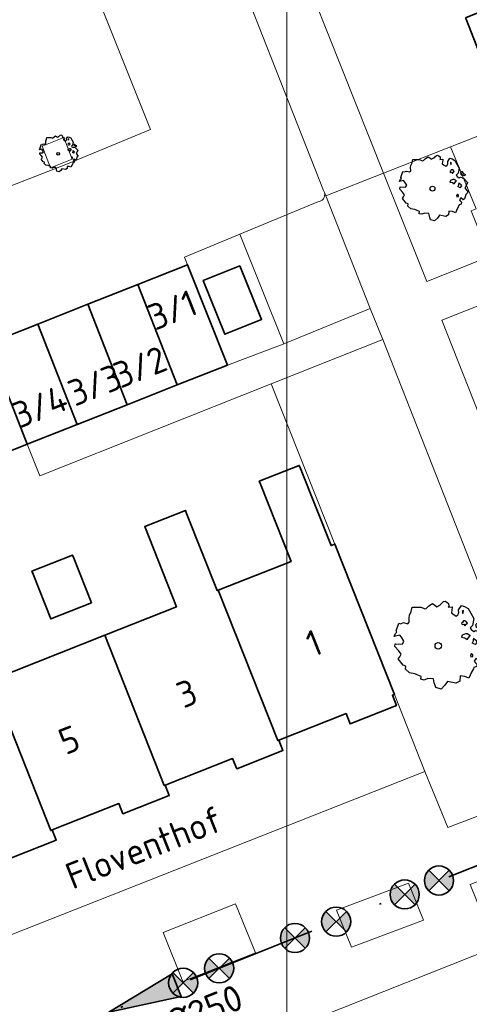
# Model space of a CAD drawing. Header units: metres. Extents: x 152391 to 157968, y 462336 to 467280.
# Tile 240 of 256: x 155054 to 155077, y 464645 to 464696. Entities that reach past the tile are written whole.
import ezdxf
from ezdxf.enums import TextEntityAlignment as Align

# ---------------------------------------------------------------- set-up
doc = ezdxf.new("R2010")
doc.units = ezdxf.units.M
doc.header["$LTSCALE"] = 0.75
doc.linetypes.add('RI-VWA_BETON', pattern=[19, 9, -5, 0, -5])
doc.layers.get('0').update_dxf_attribs({"lineweight": 25})
doc.layers.get('defpoints').update_dxf_attribs({"lineweight": 25})
for name, color, linetype, lineweight in [('B-GV-GR-BOOM-S', 252, 'Continuous', 25), ('B-WE-GR-BEPLANTING_CULTUUR_BODEMBEDEKKER-GV', 251, 'Continuous', 18), ('B-WE-GR-BEPLANTING_CULTUUR_HEESTERS-GV', 251, 'Continuous', 18), ('B-WE-GR-GROENVOORZIENING-GV', 251, 'Continuous', 18), ('B-WE-OG-BEBOUWING-GV', 6, 'Continuous', 35), ('B-WE-OG-BEBOUWING-T18', 1, 'Continuous', 18), ('B-WE-OG-TOPOGRAFIE-T18', 1, 'Continuous', 18), ('B-WE-VH-VERHARDING_BETONSTRAATSTEEN-GV', 251, 'Continuous', 18), ('B-WE-VH-VERHARDING_TEGEL-GV', 251, 'Continuous', 18), ('N-OI-RI-VWA_STROOMRICHTING-S @ 0.75', 36, 'Continuous', 35), ('N-OI-RI-VWA_TRANSPORTLEIDING_BETON_250-G', 36, 'RI-VWA_BETON', 35)]:
    doc.layers.add(name, color=color, linetype=linetype, lineweight=lineweight)
doc.layers.add('N-OI-RI-VRIJVERVAL_HULPSTUK-S', color=210, linetype='Continuous', lineweight=35, plot=False)
doc.layers.add('X-XX-AL-TEKENBLAD_HULPLIJN-G', color=7, linetype='Continuous', lineweight=18, plot=False)
doc.styles.add('NLCS-ISO', font='isocpeur.ttf')
doc.styles.add('NLCS-ISO-M750-T18', font='NLCS-ISO.ttf', dxfattribs={"height": 1.35})

# ---------------------------------------------------------------- blocks, each defined once
blk = doc.blocks.new('*U118')
at = {"ltscale": 0.1}
blk.add_hatch(color=256, dxfattribs=at).paths.add_polyline_path([(-2.5, 0), (2.5, -0.833), (2.5, 0.833)])
at = {"ltscale": 0.1, "flags": 128}
blk.add_lwpolyline([(-2.5, 0), (2.5, -0.833), (2.5, 0.833)], close=True, dxfattribs=at)
at = {"ltscale": 0.1, "style": 'NLCS-ISO'}
for tag, p in [('BOBL', (-25.408, -3.24)), ('MAT', (-1, -3.74))]:
    blk.add_attdef(tag, text='', height=1.8, dxfattribs=at).set_placement(p, align=Align.BOTTOM_RIGHT)
for tag, p in [('BOBR', (24.462, -3.231)), ('DIA', (1, -3.74))]:
    blk.add_attdef(tag, text='', height=1.8, dxfattribs=at).set_placement(p, align=Align.BOTTOM_LEFT)
at = {"layer": 'defpoints', "ltscale": 0.1, "style": 'NLCS-ISO', "flags": 1}
blk.add_attdef('JVA', text='', height=1.8, dxfattribs=at).set_placement((0, -1), align=Align.TOP_CENTER)
blk = doc.blocks.new('SRI-HULP')
h = blk.add_hatch(color=256)
h.dxf.hatch_style = 1
h.paths.add_polyline_path([(-0.707, 0.707, 0.198912), (-1, 0, 0.198912), (-0.707, -0.707), (0, 0)])
h = blk.add_hatch(color=256)
h.dxf.hatch_style = 1
h.paths.add_polyline_path([(1, 0, 0.198912), (0.707, 0.707), (0, 0), (0.707, -0.707, 0.198912)])
for p, q in [((-0.707, 0.707), (0.707, -0.707)), ((-0.707, -0.707), (0.707, 0.707))]:
    blk.add_line(p, q)
blk.add_circle((0, 0), 1)
blk = doc.blocks.new('SGR-BOOM_0_10')
at = {"linetype": 'Continuous'}
for p, q in [((-0.82, 0.483), (-0.755, 0.511)), ((-0.755, 0.511), (-0.663, 0.483)), ((-0.663, 0.483), (-0.631, 0.52)), ((-0.637, 0.612), (-0.624, 0.668)), ((-0.631, 0.52), (-0.637, 0.612)), ((-0.624, 0.668), (-0.591, 0.751)), ((-0.591, 0.751), (-0.572, 0.843)), ((-0.572, 0.843), (-0.375, 0.843)), ((-0.375, 0.843), (-0.29, 0.806)), ((-0.29, 0.806), (-0.264, 0.815)), ((-0.264, 0.815), (-0.205, 0.871)), ((-0.205, 0.871), (-0.127, 0.926)), ((-0.127, 0.926), (-0.075, 0.889)), ((-0.075, 0.889), (-0.035, 0.852)), ((-0.035, 0.852), (0.037, 0.889)), ((0.037, 0.889), (0.115, 0.963)), ((0.115, 0.963), (0.148, 0.973)), ((0.148, 0.973), (0.187, 0.954)), ((0.187, 0.954), (0.22, 0.926)), ((0.226, 0.862), (0.213, 0.843)), ((0.213, 0.843), (0.298, 0.852)), ((0.22, 0.926), (0.226, 0.862)), ((0.305, 0.834), (0.285, 0.723)), ((0.285, 0.723), (0.318, 0.695)), ((0.298, 0.852), (0.305, 0.834)), ((0.318, 0.695), (0.39, 0.649)), ((0.39, 0.649), (0.423, 0.677)), ((0.423, 0.677), (0.449, 0.723)), ((0.442, 0.788), (0.501, 0.88)), ((0.449, 0.723), (0.442, 0.788)), ((0.501, 0.88), (0.573, 0.862)), ((0.527, 0.511), (0.501, 0.492)), ((0.547, 0.769), (0.521, 0.751)), ((0.521, 0.751), (0.534, 0.705)), ((0.547, 0.547), (0.527, 0.511)), ((0.534, 0.705), (0.54, 0.695)), ((0.54, 0.714), (0.547, 0.769)), ((0.58, 0.547), (0.547, 0.547)), ((0.573, 0.862), (0.652, 0.815)), ((0.606, 0.529), (0.58, 0.547)), ((0.632, 0.492), (0.606, 0.529)), ((0.652, 0.815), (0.704, 0.714)), ((0.704, 0.714), (0.776, 0.594)), ((0.776, 0.594), (0.743, 0.446)), ((-0.958, 0.206), (-0.932, 0.27)), ((-0.84, 0.233), (-0.958, 0.206)), ((-0.945, -0.016), (-0.938, 0.049)), ((-0.938, 0.049), (-0.781, 0.039)), ((-0.932, 0.27), (-0.899, 0.298)), ((-0.918, 0.326), (-0.86, 0.492)), ((-0.899, 0.298), (-0.918, 0.326)), ((-0.86, 0.492), (-0.82, 0.483)), ((-0.801, 0.187), (-0.84, 0.233)), ((-0.748, 0.104), (-0.801, 0.187)), ((-0.781, 0.039), (-0.748, 0.104)), ((0.501, 0.492), (0.521, 0.464)), ((0.521, 0.233), (0.501, 0.187)), ((0.501, 0.187), (0.58, 0.178)), ((0.521, 0.464), (0.553, 0.474)), ((0.593, 0.261), (0.521, 0.233)), ((0.553, 0.474), (0.58, 0.437)), ((0.58, 0.437), (0.606, 0.474)), ((0.58, 0.178), (0.625, 0.141)), ((0.625, 0.261), (0.593, 0.261)), ((0.606, 0.474), (0.632, 0.492)), ((0.684, 0.224), (0.625, 0.261)), ((0.625, 0.141), (0.678, 0.206)), ((0.678, 0.206), (0.697, 0.233)), ((0.743, 0.446), (0.691, 0.39)), ((0.691, 0.39), (0.717, 0.353)), ((0.717, 0.353), (0.776, 0.316)), ((0.756, 0.104), (0.737, 0.058)), ((0.806, 0.027), (0.737, 0.058)), ((0.763, 0.169), (0.756, 0.132)), ((0.756, 0.132), (0.756, 0.104)), ((0.802, 0.132), (0.763, 0.169)), ((0.776, 0.316), (0.809, 0.335)), ((0.828, 0.113), (0.802, 0.132)), ((0.806, 0.027), (0.848, 0.076)), ((0.828, 0.483), (0.809, 0.455)), ((0.809, 0.455), (0.822, 0.418)), ((0.809, 0.335), (0.881, 0.316)), ((0.822, 0.418), (0.861, 0.39)), ((0.867, 0.483), (0.828, 0.483)), ((0.848, 0.076), (0.828, 0.113)), ((0.861, 0.409), (0.92, 0.381)), ((0.861, 0.39), (0.867, 0.409)), ((0.913, 0.427), (0.867, 0.483)), ((0.881, 0.316), (0.92, 0.289)), ((0.972, 0.4), (0.913, 0.427)), ((0.92, 0.381), (0.972, 0.4)), ((0.92, 0.289), (1.018, 0.178)), ((0.966, 0.058), (0.939, 0.021)), ((0.939, 0.021), (0.992, -0.053)), ((1.018, 0.178), (0.966, 0.058)), ((-0.866, -0.099), (-0.945, -0.016)), ((-0.873, -0.284), (-0.84, -0.238)), ((-0.761, -0.423), (-0.873, -0.284)), ((-0.807, -0.182), (-0.866, -0.099)), ((-0.84, -0.238), (-0.807, -0.182)), ((-0.703, -0.441), (-0.761, -0.423)), ((-0.716, -0.506), (-0.703, -0.441)), ((-0.624, -0.589), (-0.716, -0.506)), ((0.724, -0.164), (0.697, -0.201)), ((0.697, -0.201), (0.704, -0.238)), ((0.71, -0.238), (0.75, -0.229)), ((0.75, -0.192), (0.724, -0.164)), ((0.763, -0.497), (0.724, -0.571)), ((0.75, -0.229), (0.75, -0.192)), ((0.769, -0.469), (0.763, -0.497)), ((0.835, -0.45), (0.769, -0.469)), ((0.822, -0.266), (0.782, -0.33)), ((0.782, -0.33), (0.802, -0.358)), ((0.802, -0.358), (0.841, -0.395)), ((0.887, -0.33), (0.822, -0.266)), ((0.841, -0.395), (0.835, -0.45)), ((0.933, -0.293), (0.887, -0.33)), ((0.946, -0.238), (0.933, -0.293)), ((0.966, -0.173), (0.946, -0.238)), ((1.038, -0.099), (0.966, -0.173)), ((0.992, -0.053), (1.038, -0.099)), ((-0.513, -0.608), (-0.624, -0.589)), ((-0.375, -0.663), (-0.513, -0.608)), ((-0.382, -0.728), (-0.375, -0.663)), ((-0.31, -0.746), (-0.382, -0.728)), ((-0.225, -0.709), (-0.31, -0.746)), ((-0.107, -0.718), (-0.225, -0.709)), ((-0.088, -0.802), (-0.107, -0.718)), ((-0.075, -0.839), (-0.088, -0.802)), ((-0.055, -0.903), (-0.075, -0.839)), ((0.063, -0.94), (-0.055, -0.903)), ((0.141, -0.857), (0.063, -0.94)), ((0.2, -0.774), (0.141, -0.857)), ((0.383, -0.811), (0.2, -0.774)), ((0.468, -0.765), (0.383, -0.811)), ((0.475, -0.654), (0.468, -0.765)), ((0.58, -0.663), (0.475, -0.654)), ((0.665, -0.7), (0.58, -0.663)), ((0.724, -0.571), (0.665, -0.7))]:
    blk.add_line(p, q, dxfattribs=at)
blk.add_circle((0, 0), 0.0711, dxfattribs=at)
blk = doc.blocks.new('SGR-BOOM_21_30')
at = {"linetype": 'Continuous'}
for p, q in [((-0.47, 1.45), (-0.365, 1.548)), ((-0.365, 1.548), (-0.226, 1.647)), ((-0.226, 1.647), (-0.133, 1.581)), ((-0.133, 1.581), (-0.063, 1.515)), ((-0.063, 1.515), (0.065, 1.581)), ((0.065, 1.581), (0.205, 1.712)), ((0.205, 1.712), (0.263, 1.729)), ((0.263, 1.729), (0.333, 1.696)), ((0.333, 1.696), (0.391, 1.647)), ((0.402, 1.532), (0.379, 1.499)), ((0.391, 1.647), (0.402, 1.532)), ((0.786, 1.4), (0.891, 1.565)), ((0.891, 1.565), (1.019, 1.532)), ((1.019, 1.532), (1.158, 1.45)), ((-1.133, 1.088), (-1.109, 1.187)), ((-1.121, 0.924), (-1.133, 1.088)), ((-1.109, 1.187), (-1.051, 1.335)), ((-1.051, 1.335), (-1.016, 1.499)), ((-1.016, 1.499), (-0.668, 1.499)), ((-0.668, 1.499), (-0.516, 1.433)), ((-0.516, 1.433), (-0.47, 1.45)), ((0.379, 1.499), (0.53, 1.515)), ((0.542, 1.483), (0.507, 1.285)), ((0.507, 1.285), (0.565, 1.236)), ((0.53, 1.515), (0.542, 1.483)), ((0.565, 1.236), (0.693, 1.154)), ((0.693, 1.154), (0.751, 1.203)), ((0.751, 1.203), (0.798, 1.285)), ((0.798, 1.285), (0.786, 1.4)), ((0.972, 1.368), (0.926, 1.335)), ((0.926, 1.335), (0.949, 1.253)), ((0.949, 1.253), (0.961, 1.236)), ((0.961, 1.269), (0.972, 1.368)), ((1.158, 1.45), (1.251, 1.269)), ((1.251, 1.269), (1.379, 1.055)), ((1.379, 1.055), (1.321, 0.793)), ((-1.656, 0.48), (-1.598, 0.53)), ((-1.633, 0.579), (-1.528, 0.875)), ((-1.598, 0.53), (-1.633, 0.579)), ((-1.528, 0.875), (-1.458, 0.858)), ((-1.458, 0.858), (-1.342, 0.908)), ((-1.342, 0.908), (-1.179, 0.858)), ((-1.179, 0.858), (-1.121, 0.924)), ((0.937, 0.908), (0.891, 0.875)), ((0.891, 0.875), (0.926, 0.825)), ((0.926, 0.825), (0.984, 0.842)), ((0.972, 0.973), (0.937, 0.908)), ((1.03, 0.973), (0.972, 0.973)), ((0.984, 0.842), (1.03, 0.776)), ((1.077, 0.94), (1.03, 0.973)), ((1.03, 0.776), (1.077, 0.842)), ((1.124, 0.875), (1.077, 0.94)), ((1.077, 0.842), (1.124, 0.875)), ((1.321, 0.793), (1.228, 0.694)), ((1.228, 0.694), (1.275, 0.628)), ((1.275, 0.628), (1.379, 0.563)), ((1.379, 0.563), (1.438, 0.595)), ((1.472, 0.858), (1.438, 0.809)), ((1.438, 0.809), (1.461, 0.743)), ((1.438, 0.595), (1.565, 0.563)), ((1.461, 0.743), (1.531, 0.694)), ((1.542, 0.858), (1.472, 0.858)), ((1.531, 0.727), (1.635, 0.678)), ((1.531, 0.694), (1.542, 0.727)), ((1.624, 0.76), (1.542, 0.858)), ((1.565, 0.563), (1.635, 0.513)), ((1.728, 0.71), (1.624, 0.76)), ((1.635, 0.678), (1.728, 0.71)), ((1.635, 0.513), (1.81, 0.316)), ((-1.703, 0.365), (-1.656, 0.48)), ((-1.493, 0.415), (-1.703, 0.365)), ((-1.679, -0.029), (-1.668, 0.086)), ((-1.668, 0.086), (-1.389, 0.07)), ((-1.423, 0.333), (-1.493, 0.415)), ((-1.33, 0.185), (-1.423, 0.333)), ((-1.389, 0.07), (-1.33, 0.185)), ((0.926, 0.415), (0.891, 0.333)), ((0.891, 0.333), (1.03, 0.316)), ((1.054, 0.464), (0.926, 0.415)), ((1.03, 0.316), (1.112, 0.251)), ((1.112, 0.464), (1.054, 0.464)), ((1.217, 0.398), (1.112, 0.464)), ((1.112, 0.251), (1.205, 0.365)), ((1.205, 0.365), (1.24, 0.415)), ((1.344, 0.185), (1.31, 0.103)), ((1.434, 0.049), (1.31, 0.103)), ((1.356, 0.3), (1.344, 0.234)), ((1.344, 0.234), (1.344, 0.185)), ((1.426, 0.234), (1.356, 0.3)), ((1.472, 0.201), (1.426, 0.234)), ((1.434, 0.049), (1.507, 0.136)), ((1.507, 0.136), (1.472, 0.201)), ((1.717, 0.103), (1.67, 0.037)), ((1.67, 0.037), (1.763, -0.094)), ((1.81, 0.316), (1.717, 0.103)), ((-1.54, -0.177), (-1.679, -0.029)), ((-1.551, -0.505), (-1.493, -0.423)), ((-1.354, -0.752), (-1.551, -0.505)), ((-1.435, -0.324), (-1.54, -0.177)), ((-1.493, -0.423), (-1.435, -0.324)), ((1.286, -0.292), (1.24, -0.357)), ((1.24, -0.357), (1.251, -0.423)), ((1.263, -0.423), (1.333, -0.407)), ((1.333, -0.341), (1.286, -0.292)), ((1.333, -0.407), (1.333, -0.341)), ((1.461, -0.472), (1.391, -0.587)), ((1.577, -0.587), (1.461, -0.472)), ((1.682, -0.423), (1.658, -0.522)), ((1.717, -0.308), (1.682, -0.423)), ((1.845, -0.177), (1.717, -0.308)), ((1.763, -0.094), (1.845, -0.177)), ((-1.249, -0.784), (-1.354, -0.752)), ((-1.272, -0.899), (-1.249, -0.784)), ((-1.109, -1.047), (-1.272, -0.899)), ((1.286, -1.014), (1.182, -1.244)), ((1.356, -0.883), (1.286, -1.014)), ((1.368, -0.834), (1.356, -0.883)), ((1.484, -0.801), (1.368, -0.834)), ((1.391, -0.587), (1.426, -0.637)), ((1.426, -0.637), (1.496, -0.702)), ((1.496, -0.702), (1.484, -0.801)), ((1.658, -0.522), (1.577, -0.587)), ((-0.912, -1.08), (-1.109, -1.047)), ((-0.668, -1.179), (-0.912, -1.08)), ((-0.679, -1.294), (-0.668, -1.179)), ((-0.551, -1.326), (-0.679, -1.294)), ((-0.4, -1.261), (-0.551, -1.326)), ((-0.191, -1.277), (-0.4, -1.261)), ((-0.156, -1.425), (-0.191, -1.277)), ((-0.133, -1.491), (-0.156, -1.425)), ((-0.098, -1.606), (-0.133, -1.491)), ((0.251, -1.524), (0.112, -1.671)), ((0.356, -1.376), (0.251, -1.524)), ((0.682, -1.441), (0.356, -1.376)), ((0.833, -1.359), (0.682, -1.441)), ((0.844, -1.162), (0.833, -1.359)), ((1.03, -1.179), (0.844, -1.162)), ((1.182, -1.244), (1.03, -1.179)), ((0.112, -1.671), (-0.098, -1.606))]:
    blk.add_line(p, q, dxfattribs=at)
blk.add_circle((0, 0), 0.126, dxfattribs=at)
blk = doc.blocks.new('SGR-BOOM_31_50')
at = {"linetype": 'Continuous'}
for p, q in [((-0.626, 1.933), (-0.487, 2.064)), ((-0.487, 2.064), (-0.301, 2.196)), ((-0.301, 2.196), (-0.177, 2.108)), ((-0.177, 2.108), (-0.084, 2.02)), ((-0.084, 2.02), (0.087, 2.108)), ((0.087, 2.108), (0.273, 2.283)), ((0.273, 2.283), (0.351, 2.305)), ((0.351, 2.305), (0.444, 2.261)), ((0.444, 2.261), (0.521, 2.196)), ((0.537, 2.042), (0.506, 1.999)), ((0.521, 2.196), (0.537, 2.042)), ((1.048, 1.867), (1.188, 2.086)), ((1.188, 2.086), (1.358, 2.042)), ((1.358, 2.042), (1.545, 1.933)), ((-1.51, 1.451), (-1.479, 1.582)), ((-1.479, 1.582), (-1.402, 1.78)), ((-1.402, 1.78), (-1.355, 1.999)), ((-1.355, 1.999), (-0.89, 1.999)), ((-0.89, 1.999), (-0.688, 1.911)), ((-0.688, 1.911), (-0.626, 1.933)), ((0.506, 1.999), (0.707, 2.02)), ((0.723, 1.977), (0.676, 1.714)), ((0.676, 1.714), (0.754, 1.648)), ((0.707, 2.02), (0.723, 1.977)), ((0.754, 1.648), (0.924, 1.539)), ((0.924, 1.539), (1.002, 1.604)), ((1.002, 1.604), (1.064, 1.714)), ((1.064, 1.714), (1.048, 1.867)), ((1.296, 1.823), (1.234, 1.78)), ((1.234, 1.78), (1.265, 1.67)), ((1.265, 1.67), (1.281, 1.648)), ((1.281, 1.692), (1.296, 1.823)), ((1.545, 1.933), (1.669, 1.692)), ((1.669, 1.692), (1.839, 1.407)), ((-2.177, 0.772), (-2.038, 1.166)), ((-2.038, 1.166), (-1.944, 1.144)), ((-1.944, 1.144), (-1.789, 1.21)), ((-1.789, 1.21), (-1.572, 1.144)), ((-1.572, 1.144), (-1.495, 1.232)), ((-1.495, 1.232), (-1.51, 1.451)), ((1.25, 1.21), (1.188, 1.166)), ((1.188, 1.166), (1.234, 1.101)), ((1.234, 1.101), (1.312, 1.122)), ((1.296, 1.298), (1.25, 1.21)), ((1.374, 1.298), (1.296, 1.298)), ((1.312, 1.122), (1.374, 1.035)), ((1.436, 1.254), (1.374, 1.298)), ((1.374, 1.035), (1.436, 1.122)), ((1.498, 1.166), (1.436, 1.254)), ((1.436, 1.122), (1.498, 1.166)), ((1.762, 1.057), (1.638, 0.925)), ((1.839, 1.407), (1.762, 1.057)), ((1.963, 1.144), (1.917, 1.079)), ((1.917, 1.079), (1.948, 0.991)), ((2.056, 1.144), (1.963, 1.144)), ((2.165, 1.013), (2.056, 1.144)), ((-2.27, 0.487), (-2.208, 0.641)), ((-1.991, 0.553), (-2.27, 0.487)), ((-2.208, 0.641), (-2.131, 0.706)), ((-2.131, 0.706), (-2.177, 0.772)), ((-1.898, 0.444), (-1.991, 0.553)), ((1.234, 0.553), (1.188, 0.444)), ((1.405, 0.619), (1.234, 0.553)), ((1.483, 0.619), (1.405, 0.619)), ((1.622, 0.531), (1.483, 0.619)), ((1.607, 0.487), (1.653, 0.553)), ((1.638, 0.925), (1.7, 0.838)), ((1.7, 0.838), (1.839, 0.75)), ((1.839, 0.75), (1.917, 0.794)), ((1.917, 0.794), (2.087, 0.75)), ((1.948, 0.991), (2.041, 0.925)), ((2.041, 0.969), (2.18, 0.903)), ((2.041, 0.925), (2.056, 0.969)), ((2.087, 0.75), (2.18, 0.684)), ((2.304, 0.947), (2.165, 1.013)), ((2.18, 0.903), (2.304, 0.947)), ((2.18, 0.684), (2.413, 0.422)), ((-2.239, -0.038), (-2.224, 0.115)), ((-2.224, 0.115), (-1.851, 0.093)), ((-1.774, 0.246), (-1.898, 0.444)), ((-1.851, 0.093), (-1.774, 0.246)), ((1.188, 0.444), (1.374, 0.422)), ((1.374, 0.422), (1.483, 0.334)), ((1.483, 0.334), (1.607, 0.487)), ((1.793, 0.246), (1.746, 0.137)), ((1.911, 0.065), (1.746, 0.137)), ((1.808, 0.4), (1.793, 0.312)), ((1.793, 0.312), (1.793, 0.246)), ((1.901, 0.312), (1.808, 0.4)), ((1.963, 0.268), (1.901, 0.312)), ((1.911, 0.065), (2.01, 0.181)), ((2.01, 0.181), (1.963, 0.268)), ((2.289, 0.137), (2.227, 0.049)), ((2.227, 0.049), (2.351, -0.126)), ((2.413, 0.422), (2.289, 0.137)), ((-2.053, -0.235), (-2.239, -0.038)), ((-1.913, -0.433), (-2.053, -0.235)), ((-1.991, -0.564), (-1.913, -0.433)), ((1.715, -0.389), (1.653, -0.476)), ((1.653, -0.476), (1.669, -0.564)), ((1.777, -0.454), (1.715, -0.389)), ((1.777, -0.542), (1.777, -0.454)), ((2.289, -0.411), (2.242, -0.564)), ((2.459, -0.235), (2.289, -0.411)), ((2.351, -0.126), (2.459, -0.235)), ((-2.069, -0.673), (-1.991, -0.564)), ((-1.805, -1.002), (-2.069, -0.673)), ((-1.665, -1.046), (-1.805, -1.002)), ((1.684, -0.564), (1.777, -0.542)), ((1.948, -0.63), (1.855, -0.783)), ((1.855, -0.783), (1.901, -0.849)), ((1.901, -0.849), (1.994, -0.936)), ((2.103, -0.783), (1.948, -0.63)), ((1.994, -0.936), (1.979, -1.068)), ((2.211, -0.695), (2.103, -0.783)), ((2.242, -0.564), (2.211, -0.695)), ((-1.696, -1.199), (-1.665, -1.046)), ((-1.479, -1.396), (-1.696, -1.199)), ((-1.216, -1.44), (-1.479, -1.396)), ((-0.89, -1.571), (-1.216, -1.44)), ((1.715, -1.352), (1.576, -1.659)), ((1.808, -1.177), (1.715, -1.352)), ((1.824, -1.112), (1.808, -1.177)), ((1.979, -1.068), (1.824, -1.112)), ((-0.906, -1.725), (-0.89, -1.571)), ((-0.735, -1.769), (-0.906, -1.725)), ((-0.533, -1.681), (-0.735, -1.769)), ((-0.254, -1.703), (-0.533, -1.681)), ((-0.208, -1.9), (-0.254, -1.703)), ((-0.177, -1.988), (-0.208, -1.9)), ((-0.13, -2.141), (-0.177, -1.988)), ((0.335, -2.031), (0.149, -2.229)), ((0.475, -1.834), (0.335, -2.031)), ((0.909, -1.922), (0.475, -1.834)), ((1.11, -1.812), (0.909, -1.922)), ((1.126, -1.55), (1.11, -1.812)), ((1.374, -1.571), (1.126, -1.55)), ((1.576, -1.659), (1.374, -1.571)), ((0.149, -2.229), (-0.13, -2.141))]:
    blk.add_line(p, q, dxfattribs=at)
blk.add_circle((0, 0), 0.169, dxfattribs=at)

msp = doc.modelspace()

# ---------------------------------------------------------------- linework, layer by layer
at = {"layer": 'B-WE-GR-BEPLANTING_CULTUUR_BODEMBEDEKKER-GV'}
for points in [[(155072.381, 464688.099), (155074.606, 464682.499), (155077.843, 464683.796), (155076.901, 464686.153), (155077.148, 464686.251), (155075.836, 464689.458)], [(155064.331, 464678.196), (155067.196, 464679.268), (155067.234, 464679.283), (155064.977, 464684.95), (155062.117, 464683.766), (155062.278, 464683.373)], [(155064.972, 464683.32), (155066.089, 464680.548), (155064.202, 464679.788), (155063.086, 464682.56)], [(155091.28, 464650.614), (155090.872, 464651.649), (155088.917, 464657.044), (155079.192, 464682.015), (155078.641, 464681.797), (155075.376, 464680.505), (155087.731, 464649.2)], [(155073.668, 464651.452), (155069.948, 464650.06), (155070.718, 464648.155), (155074.438, 464649.547)]]:
    msp.add_lwpolyline(points, close=True, dxfattribs=at)
for points in [[(155068.991, 464686.611), (155064.977, 464684.95), (155067.234, 464679.283), (155071.694, 464681.106), (155069.401, 464686.925)], [(155069.401, 464686.925), (155069.329, 464687.104)]]:
    msp.add_lwpolyline(points, dxfattribs=at)
msp.add_lwpolyline([(155069.329, 464687.104, -0.477944), (155068.991, 464686.611)], format="xyb", dxfattribs=at)
at = {"layer": 'B-WE-GR-BEPLANTING_CULTUUR_HEESTERS-GV'}
for points in [[(155072.945, 464661.193), (155074.509, 464657.22), (155075.694, 464654.334), (155081.378, 464656.496), (155072.337, 464679.519), (155066.584, 464677.226), (155069.871, 464668.953)], [(155062.032, 464646.384), (155065.781, 464647.865), (155064.744, 464650.394), (155061.024, 464648.913)]]:
    msp.add_lwpolyline(points, close=True, dxfattribs=at)
at = {"layer": 'B-WE-GR-GROENVOORZIENING-GV'}
msp.add_lwpolyline([(155055.894, 464689.933), (155054.775, 464689.498), (155055.209, 464688.38), (155056.328, 464688.814)], close=True, dxfattribs=at)
at = {"layer": 'B-WE-OG-BEBOUWING-GV'}
for points in [[(155076.604, 464696.116), (155076.635, 464696.038), (155077.709, 464693.314), (155083.26, 464695.596), (155082.269, 464698.26), (155082.22, 464698.384)], [(155061.747, 464677.172), (155064.331, 464678.196), (155062.278, 464683.373), (155059.71, 464682.355)], [(155064.972, 464683.32), (155063.086, 464682.56), (155064.202, 464679.788), (155066.089, 464680.548)], [(155057.132, 464681.332), (155059.169, 464676.149), (155061.747, 464677.172), (155059.71, 464682.355)], [(155057.132, 464681.332), (155054.554, 464680.31), (155056.591, 464675.127), (155059.169, 464676.149)], [(155051.976, 464679.287), (155054.013, 464674.105), (155056.591, 464675.127), (155054.554, 464680.31)], [(155049.398, 464678.265), (155051.435, 464673.083), (155054.013, 464674.105), (155051.976, 464679.287)], [(155066.031, 464672.042), (155067.609, 464668.057), (155063.86, 464666.572), (155066.934, 464658.812), (155066.984, 464658.832), (155070.447, 464660.204), (155070.657, 464659.674), (155073.044, 464660.619), (155072.834, 464661.149), (155072.945, 464661.193), (155069.871, 464668.953), (155069.676, 464668.876), (155068.097, 464672.86), (155068.036, 464673.015), (155065.97, 464672.197)], [(155062.221, 464670.541), (155062.162, 464670.689), (155060.073, 464669.861), (155061.713, 464665.722), (155058.003, 464664.252), (155061.077, 464656.492), (155061.122, 464656.51), (155064.598, 464657.886), (155064.808, 464657.356), (155067.194, 464658.302), (155066.984, 464658.832), (155066.934, 464658.812), (155063.86, 464666.572), (155063.807, 464666.551)], [(155057.321, 464665.917), (155056.409, 464668.229), (155056.347, 464668.386), (155054.255, 464667.557), (155054.317, 464667.4), (155055.232, 464665.089)], [(155061.122, 464656.51), (155061.077, 464656.492), (155058.003, 464664.252), (155052.146, 464661.932), (155055.22, 464654.171), (155055.294, 464654.201), (155058.736, 464655.564), (155058.946, 464655.034), (155061.332, 464655.98)], [(155049.454, 464651.887), (155052.908, 464653.256), (155053.118, 464652.726), (155055.504, 464653.671), (155055.294, 464654.201), (155055.22, 464654.171), (155052.146, 464661.932), (155046.288, 464659.612), (155049.363, 464651.851)]]:
    msp.add_lwpolyline(points, close=True, dxfattribs=at)
at = {"layer": 'B-WE-VH-VERHARDING_BETONSTRAATSTEEN-GV'}
for points in [[(155049.754, 464705.861), (155050.176, 464704.774), (155049.058, 464704.34), (155048.682, 464705.308), (155044.572, 464703.716), (155044.311, 464703.612), (155051.084, 464686.637), (155056.08, 464688.577), (155060.372, 464690.343), (155053.617, 464707.272)], [(155048.682, 464705.308), (155048.623, 464705.458), (155049.742, 464705.893), (155049.754, 464705.861), (155053.617, 464707.272), (155060.372, 464690.343), (155056.08, 464688.577), (155051.084, 464686.637), (155044.311, 464703.612), (155044.572, 464703.716)], [(155054.775, 464689.498), (155055.894, 464689.933), (155056.328, 464688.814), (155055.209, 464688.38)]]:
    msp.add_lwpolyline(points, close=True, dxfattribs=at)
for points in [[(155069.329, 464687.104), (155069.29, 464687.206), (155062.386, 464704.733)], [(155041.663, 464675.197), (155044.242, 464676.22), (155046.82, 464677.243), (155049.398, 464678.265), (155051.976, 464679.287), (155054.554, 464680.31), (155057.132, 464681.332), (155059.71, 464682.355), (155062.278, 464683.373), (155062.117, 464683.766), (155064.977, 464684.95), (155068.991, 464686.611)]]:
    msp.add_lwpolyline(points, dxfattribs=at)
msp.add_lwpolyline([(155068.991, 464686.611, 0.477944), (155069.329, 464687.104)], format="xyb", dxfattribs=at)
at = {"layer": 'B-WE-VH-VERHARDING_TEGEL-GV'}
for points in [[(155062.386, 464704.733), (155069.29, 464687.206), (155069.329, 464687.104), (155069.401, 464686.925), (155072.381, 464688.099), (155065.937, 464704.316), (155064.295, 464708.447), (155063.474, 464710.513)], [(155130.07, 464671.681), (155130.079, 464671.68), (155134.338, 464673.366), (155122.713, 464703.151), (155122.243, 464704.357), (155117.402, 464702.404), (155113.549, 464700.892), (155111.864, 464700.237), (155107.997, 464698.722), (155105.338, 464697.683), (155102.305, 464696.487), (155100.651, 464695.833), (155096.519, 464694.201), (155095.098, 464693.656), (155091.171, 464692.149), (155079.916, 464687.714), (155078.773, 464690.614), (155075.836, 464689.458), (155077.148, 464686.251), (155076.901, 464686.153), (155077.843, 464683.796), (155078.641, 464681.797), (155079.192, 464682.015), (155077.947, 464685.213)]]:
    msp.add_lwpolyline(points, dxfattribs=at)
for points in [[(155077.843, 464683.796), (155074.606, 464682.499), (155072.381, 464688.099), (155069.401, 464686.925), (155071.694, 464681.106), (155072.337, 464679.519), (155081.378, 464656.496), (155082.563, 464653.61), (155091.519, 464630.932), (155092.233, 464629.199), (155100.723, 464607.604), (155103.82, 464608.76), (155088.709, 464646.85), (155092.212, 464648.25), (155091.28, 464650.614), (155087.731, 464649.2), (155075.376, 464680.505), (155078.641, 464681.797)], [(155067.234, 464679.283), (155067.196, 464679.268), (155064.331, 464678.196), (155061.747, 464677.172), (155059.169, 464676.149), (155056.591, 464675.127), (155054.013, 464674.105), (155054.653, 464672.471), (155066.584, 464677.226), (155072.337, 464679.519), (155071.694, 464681.106)], [(155074.509, 464657.22), (155039.008, 464643.206), (155040.164, 464640.171), (155035.611, 464638.335), (155036.796, 464635.358), (155041.438, 464637.165), (155042.683, 464634.07), (155078.153, 464648.144), (155076.85, 464651.388), (155082.563, 464653.61), (155081.378, 464656.496), (155075.694, 464654.334)], [(155073.668, 464651.452), (155074.438, 464649.547), (155070.718, 464648.155), (155069.948, 464650.06)], [(155062.032, 464646.384), (155061.024, 464648.913), (155064.744, 464650.394), (155065.781, 464647.865)]]:
    msp.add_lwpolyline(points, close=True, dxfattribs=at)
at = {"layer": 'N-OI-RI-VWA_TRANSPORTLEIDING_BETON_250-G'}
msp.add_line((155035.76, 464635.84), (155084.17, 464655.15), dxfattribs=at)
at = {"layer": 'X-XX-AL-TEKENBLAD_HULPLIJN-G', "flags": 128}
msp.add_lwpolyline([(155367.39, 464780.044), (155311.783, 464780.044), (155311.783, 464780.044), (155067.39, 464780.044), (155067.39, 464544.346), (155067.39, 464544.346), (155067.39, 464349.544), (155225.909, 464349.544), (155225.909, 464440.363), (155367.39, 464440.363)], close=True, dxfattribs=at)
at = {"layer": 'X-XX-AL-TEKENBLAD_HULPLIJN-G', "transparency": 33554559, "flags": 128}
msp.add_lwpolyline([(155367.39, 464780.044), (155311.783, 464780.044), (155311.783, 464780.044), (155067.39, 464780.044), (155067.39, 464544.346), (155067.39, 464544.346), (155067.39, 464349.544), (155225.909, 464349.544), (155225.909, 464440.363), (155367.39, 464440.363)], close=True, dxfattribs=at)

# ---------------------------------------------------------------- block references
at = {"layer": 'B-GV-GR-BOOM-S', "transparency": 33554559}
for name, p in [('SGR-BOOM_0_10', (155055.6, 464689.1)), ('SGR-BOOM_21_30', (155074.9, 464687.3)), ('SGR-BOOM_31_50', (155075.2, 464663.7))]:
    msp.add_blockref(name, p, dxfattribs=at)
at = {"layer": 'N-OI-RI-VRIJVERVAL_HULPSTUK-S', "xscale": 0.75, "yscale": 0.75, "zscale": 0.75}
for p in [(155075.234, 464651.594), (155073.469, 464650.875), (155069.938, 464649.469), (155067.812, 464648.625), (155063.906, 464647.062), (155062.047, 464646.312)]:
    msp.add_blockref('SRI-HULP', p, dxfattribs=at)
at = {"layer": 'N-OI-RI-VWA_STROOMRICHTING-S @ 0.75', "xscale": 0.75, "yscale": 0.75, "zscale": 0.75, "rotation": 21.74629189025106}
msp.add_blockref('*U118', (155059.965, 464645.495), dxfattribs=at).add_auto_attribs({'MAT': 'BT', 'DIA': '%%c250', 'BOBL': '-0.49', 'BOBR': '-0.25'})

# ---------------------------------------------------------------- texts
at = {"layer": 'B-WE-OG-BEBOUWING-T18', "style": 'NLCS-ISO-M750-T18'}
for s, rotation, p in [('3/1', 21.6, (155061.5, 464681.04)), ('3/2', 21.7, (155059.825, 464678.097)), ('3/3', 21.6, (155057.493, 464677.172)), ('3/4', 21.7, (155054.668, 464676.052)), ('1', 21.6, (155068.788, 464663.849)), ('3', 21.6, (155062.24, 464661.254)), ('5', 21.6, (155056.174, 464658.852))]:
    msp.add_text(s, height=1.35, rotation=rotation, dxfattribs=at).set_placement(p, align=Align.MIDDLE)
at = {"layer": 'B-WE-OG-TOPOGRAFIE-T18', "style": 'NLCS-ISO-M750-T18'}
msp.add_text('Floventhof', height=1.35, rotation=21.6, dxfattribs=at).set_placement((155060.028, 464653.302), align=Align.MIDDLE)

doc.saveas('drawing.dxf')
